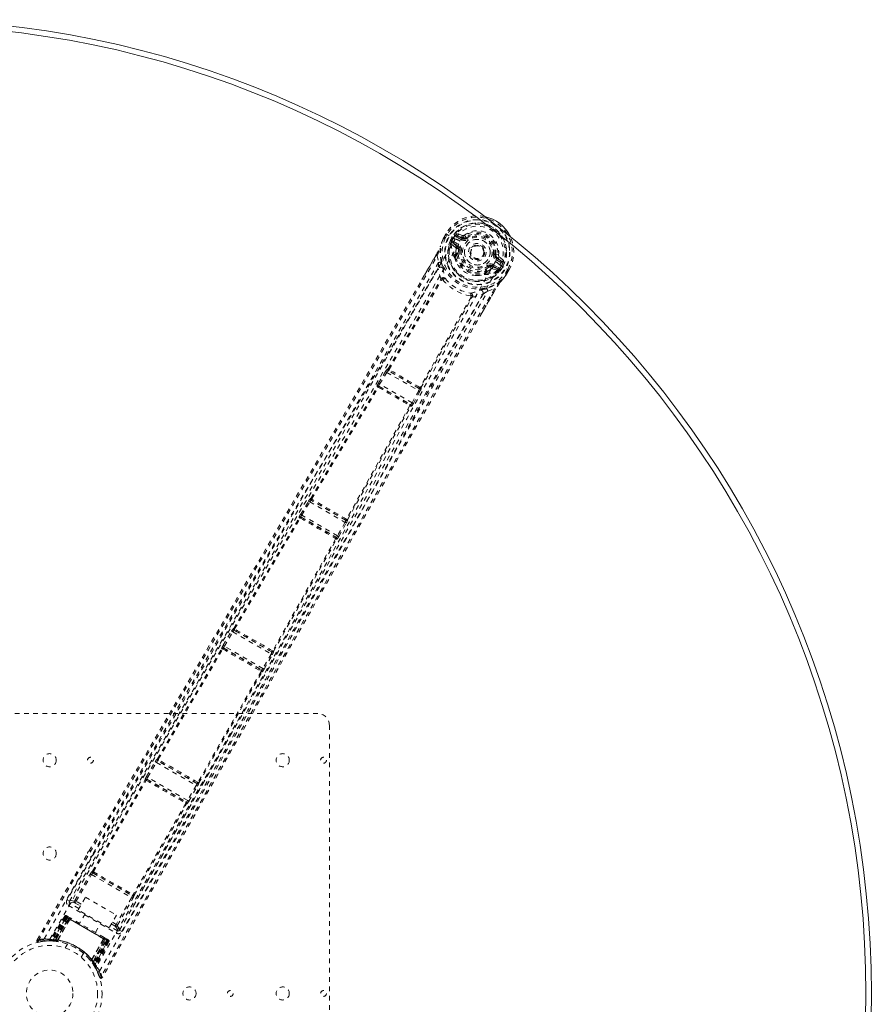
# Model space of a CAD drawing. Header units: inches. Extents: x 25.5 to 109, y 39.4 to 81.2.
# Tile 6 of 6: x 90.7 to 109, y 60.1 to 81.2. Entities that reach past the tile are written whole.
import ezdxf

# ---------------------------------------------------------------- set-up
doc = ezdxf.new("R2010")
doc.units = ezdxf.units.IN
doc.header["$MEASUREMENT"] = 0
doc.linetypes.add('SLD-Dashed', pattern=[0.075, 0.05, -0.025])
doc.linetypes.add('SLD-Solid', pattern=[0])

msp = doc.modelspace()

# ---------------------------------------------------------------- linework, layer by layer
at = {"color": 7, "linetype": 'SLD-Dashed', "lineweight": 0}
for p, q in [((99.819, 76.466), (99.817, 76.462)), ((99.88, 76.575), (99.842, 76.508)), ((99.881, 76.575), (99.842, 76.506)), ((99.842, 76.507), (99.842, 76.508)), ((99.906, 76.56), (99.868, 76.493)), ((99.884, 76.573), (99.88, 76.575)), ((99.93, 76.547), (99.884, 76.573)), ((99.949, 76.535), (99.93, 76.547)), ((100.076, 76.463), (99.949, 76.535)), ((99.975, 76.437), (100.011, 76.499)), ((99.975, 76.436), (99.975, 76.437)), ((100.001, 76.422), (99.975, 76.436)), ((100.001, 76.422), (99.996, 76.402)), ((99.996, 76.402), (100.004, 76.416)), ((100.037, 76.485), (100.001, 76.423)), ((100.004, 76.416), (100.041, 76.482)), ((100.041, 76.482), (100.037, 76.485)), ((100.076, 76.463), (100.076, 76.463)), ((100.212, 76.449), (100.111, 76.507)), ((100.233, 76.54), (100.118, 76.579)), ((100.126, 76.533), (100.238, 76.492)), ((100.227, 76.475), (100.126, 76.533)), ((100.238, 76.492), (100.227, 76.475)), ((100.311, 76.5), (100.326, 76.481)), ((99.757, 76.298), (99.764, 76.315)), ((99.99, 76.38), (99.991, 76.375)), ((99.991, 76.375), (99.994, 76.361)), ((100.084, 76.285), (99.994, 76.361)), ((100.124, 76.296), (100.024, 76.382)), ((100.024, 76.382), (100.136, 76.317)), ((100.039, 76.408), (100.151, 76.343)), ((100.124, 76.296), (100.136, 76.317)), ((100.151, 76.233), (100.143, 76.137)), ((100.151, 76.233), (100.15, 76.255)), ((100.18, 76.229), (100.151, 76.233)), ((99.365, 75.596), (99.669, 76.122)), ((99.694, 76.107), (99.72, 75.959)), ((100.062, 76.07), (100.061, 76.093)), ((100.069, 76.116), (100.088, 76.149)), ((100.11, 76.14), (100.091, 76.107)), ((100.926, 76.134), (100.95, 76.131)), ((100.95, 76.131), (100.949, 76.124)), ((101.009, 76.124), (100.95, 76.131)), ((101.056, 75.962), (100.955, 76.02)), ((100.98, 76.064), (100.97, 76.046)), ((101.071, 75.988), (100.97, 76.046)), ((100.98, 76.064), (101.071, 75.988)), ((101.115, 76.004), (101.024, 76.084)), ((100.72, 75.804), (100.798, 75.859)), ((100.72, 75.744), (100.739, 75.777)), ((100.757, 75.763), (100.842, 75.821)), ((100.798, 75.859), (100.781, 75.882)), ((100.867, 75.867), (100.879, 75.888)), ((100.991, 75.824), (100.867, 75.867)), ((100.877, 75.827), (100.988, 75.787)), ((100.879, 75.888), (100.991, 75.824)), ((100.894, 75.914), (101.006, 75.85)), ((101.002, 75.791), (100.988, 75.787)), ((100.988, 75.787), (100.988, 75.787)), ((100.988, 75.787), (100.988, 75.787)), ((101.002, 75.791), (101.006, 75.793)), ((101.002, 75.791), (101.002, 75.791)), ((101.037, 75.824), (101.022, 75.81)), ((101.022, 75.81), (101.031, 75.823)), ((101.031, 75.823), (101.069, 75.888)), ((101.035, 75.909), (101.035, 75.909)), ((101.035, 75.909), (101.181, 75.824)), ((101.038, 75.824), (101.074, 75.886)), ((101.062, 75.808), (101.038, 75.824)), ((101.063, 75.808), (101.062, 75.808)), ((101.1, 75.871), (101.063, 75.808)), ((101.069, 75.888), (101.074, 75.886)), ((101.069, 75.888), (101.069, 75.888)), ((101.166, 75.744), (101.205, 75.81)), ((101.181, 75.824), (101.227, 75.798)), ((101.189, 75.729), (101.229, 75.797)), ((101.23, 75.796), (101.191, 75.728)), ((101.205, 75.81), (101.229, 75.796)), ((101.23, 75.796), (101.227, 75.798)), ((98.638, 73.679), (99.765, 75.592)), ((98.659, 73.67), (99.787, 75.582)), ((99.77, 75.609), (99.77, 75.609)), ((99.787, 75.583), (99.787, 75.582)), ((100.722, 75.711), (100.702, 75.7)), ((100.738, 75.729), (100.757, 75.763)), ((101.19, 75.73), (101.163, 75.687)), ((101.167, 75.688), (101.165, 75.684)), ((101.191, 75.728), (101.191, 75.728)), ((100.944, 75.386), (100.657, 74.889)), ((100.777, 75.349), (100.918, 75.4)), ((100.417, 75.218), (99.325, 73.286)), ((99.344, 73.272), (100.436, 75.204)), ((100.417, 75.218), (100.418, 75.219)), ((100.448, 75.217), (100.448, 75.217)), ((98.634, 73.68), (98.638, 73.679)), ((98.431, 73.371), (98.585, 73.622)), ((98.456, 73.355), (98.61, 73.606)), ((98.585, 73.622), (98.6, 73.645)), ((98.61, 73.606), (99.295, 73.211)), ((98.644, 73.639), (98.648, 73.638)), ((99.306, 73.257), (98.644, 73.639)), ((98.408, 73.293), (98.4, 73.302)), ((98.448, 73.303), (98.441, 73.312)), ((98.441, 73.312), (99.124, 72.917)), ((99.154, 72.952), (98.456, 73.355)), ((99.303, 73.26), (99.306, 73.257)), ((99.317, 73.284), (99.317, 73.284)), ((99.347, 73.269), (99.344, 73.272)), ((99.295, 73.211), (99.154, 72.952)), ((99.18, 72.938), (99.321, 73.197)), ((99.321, 73.197), (99.333, 73.222)), ((99.103, 72.899), (99.103, 72.899)), ((99.124, 72.917), (99.113, 72.92)), ((99.124, 72.88), (99.135, 72.877)), ((96.762, 70.562), (96.932, 70.842)), ((96.787, 70.547), (96.957, 70.827)), ((96.957, 70.827), (97.714, 70.39)), ((96.978, 70.902), (96.98, 70.902)), ((96.988, 70.861), (96.991, 70.861)), ((97.728, 70.434), (96.988, 70.861)), ((96.774, 70.499), (96.77, 70.505)), ((96.77, 70.505), (97.529, 70.067)), ((97.556, 70.103), (96.787, 70.547)), ((95.328, 68.117), (96.734, 70.489)), ((95.347, 68.108), (96.754, 70.479)), ((96.734, 70.489), (96.73, 70.495)), ((97.714, 70.39), (97.556, 70.103)), ((97.583, 70.089), (97.74, 70.376)), ((97.726, 70.436), (97.728, 70.434)), ((97.769, 70.445), (97.767, 70.447)), ((97.514, 70.04), (96.164, 67.636)), ((96.182, 67.624), (97.533, 70.027)), ((97.529, 70.067), (97.522, 70.068)), ((97.533, 70.027), (97.54, 70.027)), ((95.101, 67.754), (95.281, 68.057)), ((95.126, 67.739), (95.307, 68.041)), ((95.307, 68.041), (96.127, 67.568)), ((95.326, 68.117), (95.328, 68.117)), ((95.337, 68.076), (95.338, 68.076)), ((96.142, 67.611), (95.337, 68.076)), ((95.342, 68.074), (95.342, 68.074)), ((93.69, 65.32), (95.071, 67.682)), ((93.71, 65.31), (95.091, 67.672)), ((95.071, 67.682), (95.068, 67.686)), ((95.112, 67.692), (95.109, 67.697)), ((95.109, 67.697), (95.927, 67.224)), ((95.115, 67.69), (95.115, 67.69)), ((95.955, 67.26), (95.126, 67.739)), ((96.127, 67.568), (95.955, 67.26)), ((95.981, 67.246), (96.153, 67.554)), ((96.137, 67.615), (96.137, 67.615)), ((96.141, 67.613), (96.142, 67.611)), ((96.183, 67.623), (96.182, 67.624)), ((95.915, 67.196), (94.56, 64.819)), ((94.578, 64.807), (95.933, 67.184)), ((95.919, 67.226), (95.918, 67.226)), ((95.927, 67.224), (95.922, 67.225)), ((95.933, 67.184), (95.938, 67.184)), ((85.629, 66.291), (97.129, 66.291)), ((97.379, 66.041), (97.379, 54.541)), ((93.456, 64.94), (93.644, 65.259)), ((93.482, 64.925), (93.67, 65.244)), ((93.67, 65.244), (94.523, 64.752)), ((93.689, 65.32), (93.69, 65.32)), ((93.699, 65.279), (93.701, 65.279)), ((94.538, 64.795), (93.699, 65.279)), ((93.705, 65.277), (93.705, 65.277)), ((92.298, 62.914), (93.427, 64.868)), ((92.317, 62.904), (93.447, 64.858)), ((93.427, 64.868), (93.425, 64.871)), ((93.468, 64.879), (93.466, 64.882)), ((93.466, 64.882), (94.311, 64.394)), ((93.472, 64.876), (93.471, 64.876)), ((94.34, 64.429), (93.482, 64.925)), ((94.579, 64.806), (94.578, 64.807)), ((94.523, 64.752), (94.34, 64.429)), ((94.366, 64.415), (94.549, 64.737)), ((94.534, 64.799), (94.534, 64.799)), ((94.537, 64.796), (94.538, 64.795)), ((94.303, 64.396), (94.303, 64.396)), ((94.311, 64.394), (94.307, 64.394)), ((94.3, 64.365), (93.173, 62.41)), ((93.191, 62.398), (94.318, 64.354)), ((94.318, 64.354), (94.322, 64.353)), ((91.109, 61.438), (92.192, 63.288)), ((91.259, 61.459), (92.283, 63.237)), ((92.297, 62.914), (92.298, 62.914)), ((91.921, 62.283), (92.252, 62.854)), ((91.947, 62.268), (92.278, 62.839)), ((92.278, 62.839), (93.136, 62.344)), ((92.307, 62.874), (92.308, 62.874)), ((92.307, 62.874), (93.151, 62.387)), ((91.752, 62.298), (91.803, 62.268)), ((91.803, 62.268), (91.8, 62.257)), ((91.806, 62.271), (91.805, 62.269)), ((92.058, 62.204), (91.947, 62.268)), ((91.989, 62.083), (92.146, 62.355)), ((92.146, 62.355), (92.812, 61.971)), ((93.136, 62.344), (92.807, 61.771)), ((92.833, 61.757), (93.161, 62.329)), ((93.151, 62.387), (93.151, 62.387)), ((93.192, 62.398), (93.191, 62.398)), ((91.784, 62.175), (92.807, 61.584)), ((91.804, 62.266), (91.8, 62.257)), ((92.007, 62.115), (91.814, 62.227)), ((91.923, 62.23), (92.036, 62.165)), ((92.655, 61.699), (91.989, 62.083)), ((91.703, 61.947), (91.382, 61.432)), ((91.715, 61.94), (91.398, 61.432)), ((91.733, 61.933), (91.418, 61.429)), ((91.731, 61.931), (91.419, 61.432)), ((91.458, 61.444), (91.737, 61.927)), ((91.749, 61.92), (91.473, 61.443)), ((91.765, 61.911), (91.493, 61.442)), ((91.496, 61.429), (91.789, 61.897)), ((91.79, 61.896), (91.498, 61.429)), ((91.547, 61.432), (91.813, 61.883)), ((91.816, 61.881), (91.551, 61.432)), ((91.715, 61.94), (91.703, 61.947)), ((91.703, 61.947), (91.737, 61.927)), ((91.789, 61.897), (91.731, 61.931)), ((91.75, 61.95), (91.737, 61.927)), ((91.737, 61.927), (92.616, 61.419)), ((92.605, 61.426), (91.749, 61.92)), ((91.765, 61.911), (92.589, 61.435)), ((91.818, 61.914), (91.771, 61.941)), ((91.789, 61.897), (91.79, 61.896)), ((91.816, 61.881), (91.813, 61.883)), ((92.138, 61.997), (92.022, 61.796)), ((92.812, 61.971), (92.655, 61.699)), ((92.36, 61.601), (92.476, 61.802)), ((92.837, 61.636), (92.673, 61.731)), ((92.702, 61.78), (92.786, 61.732)), ((92.724, 61.819), (92.807, 61.771)), ((92.871, 61.639), (92.878, 61.647)), ((92.871, 61.639), (92.877, 61.647)), ((92.878, 61.647), (92.93, 61.617)), ((92.879, 61.649), (92.88, 61.651)), ((91.109, 61.438), (91.135, 61.422)), ((91.382, 61.432), (91.398, 61.432)), ((91.419, 61.432), (91.496, 61.429)), ((91.456, 61.416), (91.458, 61.444)), ((91.49, 61.413), (91.493, 61.442)), ((91.498, 61.429), (91.496, 61.429)), ((91.547, 61.432), (91.551, 61.432)), ((92.28, 61.011), (92.537, 61.465)), ((92.54, 61.463), (92.283, 61.007)), ((92.305, 60.963), (92.564, 61.45)), ((92.565, 61.449), (92.305, 60.962)), ((92.318, 60.965), (92.589, 61.435)), ((92.605, 61.426), (92.33, 60.949)), ((92.54, 61.463), (92.537, 61.465)), ((92.552, 61.49), (92.546, 61.493)), ((92.611, 61.456), (92.564, 61.483)), ((92.564, 61.45), (92.565, 61.449)), ((92.623, 61.416), (92.565, 61.449)), ((92.605, 61.426), (92.639, 61.406)), ((91.272, 61.413), (91.141, 61.393)), ((91.254, 61.411), (91.278, 61.415)), ((91.401, 61.417), (91.28, 61.414)), ((91.357, 61.418), (91.372, 61.418)), ((91.394, 61.418), (91.468, 61.415)), ((91.468, 61.415), (91.47, 61.415)), ((91.472, 61.414), (91.47, 61.415)), ((91.521, 61.408), (91.487, 61.411)), ((91.759, 61.35), (91.711, 61.266)), ((92.616, 61.419), (92.338, 60.936)), ((92.345, 60.894), (92.624, 61.419)), ((92.623, 61.416), (92.347, 60.897)), ((92.639, 61.406), (92.358, 60.878)), ((92.65, 61.4), (92.366, 60.864)), ((92.65, 61.4), (92.639, 61.406)), ((92.057, 61.066), (92.105, 61.15)), ((92.28, 61.011), (92.283, 61.007)), ((92.264, 60.989), (92.267, 60.985)), ((92.318, 60.965), (92.294, 60.949)), ((92.305, 60.962), (92.305, 60.963)), ((92.305, 60.962), (92.347, 60.897)), ((92.305, 60.934), (92.306, 60.932)), ((92.306, 60.932), (92.307, 60.931)), ((92.307, 60.931), (92.347, 60.868)), ((92.313, 60.922), (92.314, 60.92)), ((92.355, 60.856), (92.363, 60.843)), ((92.358, 60.878), (92.366, 60.864)), ((92.358, 60.849), (92.366, 60.836))]:
    msp.add_line(p, q, dxfattribs=at)
at = {"color": 7, "linetype": 'SLD-Dashed', "lineweight": 0, "flags": 128}
for points in [[(91.381, 61.453), (92.597, 63.565), (93.82, 65.673), (95.05, 67.774), (96.291, 69.866), (97.271, 71.505), (98.252, 73.141), (99.227, 74.777), (100.186, 76.419)], [(92.315, 63.294), (92.478, 63.576), (93.702, 65.689), (94.935, 67.795), (96.176, 69.894), (97.157, 71.537), (98.138, 73.178), (99.115, 74.818), (100.076, 76.463)], [(99.817, 76.462), (99.783, 76.376), (99.76, 76.304)], [(99.819, 76.466), (99.786, 76.383), (99.764, 76.315)], [(99.868, 76.493), (99.864, 76.49), (99.851, 76.484), (99.847, 76.481), (99.844, 76.477), (99.841, 76.474), (99.84, 76.472), (99.838, 76.472), (99.834, 76.473), (99.83, 76.473), (99.829, 76.473), (99.827, 76.472), (99.825, 76.469), (99.82, 76.462), (99.819, 76.461), (99.818, 76.461), (99.817, 76.461), (99.817, 76.462)], [(99.868, 76.493), (99.862, 76.496), (99.856, 76.499), (99.852, 76.501), (99.848, 76.504), (99.845, 76.506), (99.842, 76.507), (99.842, 76.508), (99.842, 76.508)], [(99.88, 76.575), (99.88, 76.575), (99.881, 76.575), (99.881, 76.575)], [(99.881, 76.575), (99.883, 76.574), (99.886, 76.572), (99.89, 76.569), (99.895, 76.567), (99.9, 76.563), (99.906, 76.56)], [(100.001, 76.422), (100.001, 76.422), (100.001, 76.422)], [(100.004, 76.416), (100.022, 76.414), (100.039, 76.408)], [(100.111, 76.507), (100.094, 76.523), (100.083, 76.544)], [(100.126, 76.533), (100.126, 76.532), (100.125, 76.531), (100.124, 76.528), (100.122, 76.525), (100.12, 76.521), (100.117, 76.517), (100.114, 76.512), (100.111, 76.507)], [(100.943, 75.982), (100.977, 76.054), (100.994, 76.133), (100.994, 76.215), (100.976, 76.295), (100.943, 76.372), (100.895, 76.441), (100.836, 76.502), (100.766, 76.55), (100.689, 76.586), (100.607, 76.608), (100.523, 76.614), (100.44, 76.605), (100.362, 76.58), (100.291, 76.539), (100.231, 76.485), (100.186, 76.419)], [(100.212, 76.449), (100.215, 76.454), (100.218, 76.459), (100.22, 76.463), (100.223, 76.467), (100.225, 76.47), (100.226, 76.473), (100.227, 76.474), (100.227, 76.475)], [(100.344, 76.457), (100.34, 76.462), (100.337, 76.466), (100.334, 76.47), (100.331, 76.474), (100.329, 76.477), (100.327, 76.479), (100.326, 76.48), (100.326, 76.481)], [(99.777, 75.973), (99.752, 76.13), (99.76, 76.304)], [(99.764, 76.315), (99.761, 76.31), (99.76, 76.304)], [(100.039, 76.408), (100.037, 76.403), (100.034, 76.398), (100.031, 76.393), (100.029, 76.39), (100.027, 76.386), (100.026, 76.384), (100.025, 76.382), (100.024, 76.382)], [(100.096, 76.252), (100.093, 76.273), (100.084, 76.285)], [(100.088, 76.149), (100.089, 76.197), (100.096, 76.252)], [(100.151, 76.343), (100.148, 76.338), (100.146, 76.333), (100.143, 76.329), (100.141, 76.325), (100.139, 76.322), (100.138, 76.319), (100.137, 76.318), (100.136, 76.317)], [(100.21, 76.225), (100.204, 76.226), (100.199, 76.226), (100.194, 76.227), (100.189, 76.228), (100.185, 76.228), (100.183, 76.229), (100.181, 76.229), (100.18, 76.229)], [(91.135, 61.422), (91.607, 62.23), (92.098, 63.068), (92.608, 63.939), (92.996, 64.602), (93.048, 64.69), (93.1, 64.779), (93.152, 64.867), (93.204, 64.956), (93.256, 65.046), (93.319, 65.153), (93.504, 65.47), (93.674, 65.759), (93.827, 66.02), (93.964, 66.255), (94.221, 66.693), (94.445, 67.076), (94.778, 67.644), (95.08, 68.161), (95.354, 68.628), (95.661, 69.153), (95.974, 69.689), (96.578, 70.723), (97.221, 71.826), (97.84, 72.891), (98.462, 73.964), (99.086, 75.047), (99.694, 76.107)], [(99.67, 76.121), (99.532, 75.88), (99.413, 75.672), (99.368, 75.594)], [(99.669, 76.122), (99.669, 76.122), (99.67, 76.122), (99.672, 76.12), (99.675, 76.118), (99.678, 76.116), (99.683, 76.113), (99.688, 76.11), (99.694, 76.107)], [(100.061, 76.093), (100.061, 76.094), (100.069, 76.116)], [(100.062, 76.07), (100.096, 75.974), (100.127, 75.922)], [(100.896, 76.138), (100.902, 76.137), (100.908, 76.137), (100.913, 76.136), (100.917, 76.135), (100.921, 76.135), (100.924, 76.135), (100.925, 76.134), (100.926, 76.134)], [(100.955, 76.02), (100.958, 76.025), (100.961, 76.03), (100.963, 76.034), (100.965, 76.038), (100.967, 76.041), (100.969, 76.044), (100.97, 76.045), (100.97, 76.046)], [(101.056, 75.962), (101.059, 75.967), (101.061, 75.972), (101.064, 75.976), (101.066, 75.98), (101.068, 75.983), (101.07, 75.986), (101.07, 75.987), (101.071, 75.988)], [(99.72, 75.959), (99.342, 75.302), (98.946, 74.614), (98.53, 73.895), (98.095, 73.146), (97.667, 72.41), (97.306, 71.79), (96.961, 71.198), (96.59, 70.563), (96.193, 69.884), (96.071, 69.676), (95.947, 69.464), (95.821, 69.248), (95.711, 69.06), (95.622, 68.907), (95.528, 68.747), (95.43, 68.58), (95.328, 68.405), (95.121, 68.052), (94.898, 67.672), (94.66, 67.264), (94.613, 67.185), (94.601, 67.164), (94.593, 67.15), (94.581, 67.13), (94.566, 67.105), (94.548, 67.074), (94.527, 67.038), (94.453, 66.912), (94.356, 66.745), (94.254, 66.572), (94.136, 66.369), (94, 66.138), (93.942, 66.039), (93.882, 65.936), (93.819, 65.828), (93.753, 65.716), (93.711, 65.644), (93.671, 65.575), (93.249, 64.855), (92.842, 64.161), (92.457, 63.503), (92.093, 62.882), (91.752, 62.298)], [(99.716, 75.833), (97.751, 72.435), (95.771, 69.044), (93.787, 65.656), (91.803, 62.268)], [(100.943, 75.982), (99.983, 74.301), (99.037, 72.608), (98.094, 70.91), (97.147, 69.211), (96.194, 67.515), (94.934, 65.297), (93.663, 63.084), (92.384, 60.874)], [(92.451, 60.771), (93.674, 62.886), (94.891, 65.002), (96.1, 67.123), (97.296, 69.247), (98.229, 70.918), (99.159, 72.588), (100.091, 74.254), (101.035, 75.909)], [(99.77, 75.609), (99.736, 75.719), (99.716, 75.833)], [(99.816, 75.849), (99.819, 75.837), (99.821, 75.829)], [(100.762, 75.906), (100.766, 75.901), (100.769, 75.897), (100.772, 75.893), (100.775, 75.889), (100.777, 75.886), (100.779, 75.884), (100.78, 75.883), (100.781, 75.882)], [(100.842, 75.821), (100.862, 75.829), (100.877, 75.827)], [(100.894, 75.914), (100.891, 75.909), (100.888, 75.905), (100.886, 75.9), (100.883, 75.896), (100.882, 75.893), (100.88, 75.891), (100.879, 75.889), (100.879, 75.888)], [(100.991, 75.824), (100.991, 75.824), (100.992, 75.826), (100.993, 75.828), (100.995, 75.832), (100.998, 75.836), (101, 75.84), (101.003, 75.845), (101.006, 75.85)], [(101.006, 75.85), (101.02, 75.838), (101.031, 75.823)], [(101.038, 75.824), (101.037, 75.824), (101.037, 75.824)], [(101.102, 75.956), (101.078, 75.954), (101.056, 75.962)], [(101.229, 75.796), (101.23, 75.796), (101.231, 75.795), (101.23, 75.796)], [(92.226, 63.346), (93.256, 65.105), (95.403, 68.772), (97.545, 72.443), (99.365, 75.596)], [(99.814, 75.59), (99.815, 75.601), (99.813, 75.61), (99.809, 75.618), (99.802, 75.623), (99.794, 75.624), (99.786, 75.622), (99.777, 75.617), (99.77, 75.609)], [(100.542, 75.683), (100.602, 75.682), (100.702, 75.7)], [(100.738, 75.729), (100.723, 75.711), (100.722, 75.711)], [(101.056, 75.556), (101.107, 75.612), (101.164, 75.685)], [(101.167, 75.688), (101.112, 75.618), (101.063, 75.564)], [(101.164, 75.685), (101.163, 75.684), (101.162, 75.684), (101.162, 75.685), (101.163, 75.686), (101.166, 75.694), (101.167, 75.698), (101.167, 75.7), (101.167, 75.701), (101.164, 75.704), (101.163, 75.705), (101.162, 75.707), (101.162, 75.709), (101.164, 75.716), (101.166, 75.72), (101.166, 75.725), (101.165, 75.734), (101.164, 75.739), (101.165, 75.743)], [(101.166, 75.744), (101.171, 75.74), (101.176, 75.737), (101.181, 75.734), (101.185, 75.732), (101.188, 75.73), (101.19, 75.729), (101.191, 75.728), (101.191, 75.728)], [(100.918, 75.4), (100.247, 74.245), (99.57, 73.073), (98.883, 71.878), (98.224, 70.728), (97.546, 69.541), (96.869, 68.355), (96.226, 67.225), (95.655, 66.222), (95.256, 65.522), (94.601, 64.37), (94.036, 63.378), (93.497, 62.43), (92.978, 61.52), (92.48, 60.645)], [(100.634, 75.377), (100.622, 75.374), (100.614, 75.371)], [(100.654, 74.891), (100.776, 75.101), (100.942, 75.387)], [(101.056, 75.556), (100.909, 75.461), (100.761, 75.405)], [(100.944, 75.386), (100.944, 75.386), (100.943, 75.386), (100.941, 75.388), (100.938, 75.389), (100.934, 75.391), (100.929, 75.394), (100.924, 75.397), (100.918, 75.4)], [(101.036, 75.529), (101.005, 75.485), (100.944, 75.386)], [(101.063, 75.564), (101.05, 75.548), (101.036, 75.529)], [(101.056, 75.556), (101.06, 75.56), (101.063, 75.564)], [(92.878, 61.647), (94.821, 65.06), (96.763, 68.472), (98.709, 71.881), (100.669, 75.282)], [(92.93, 61.617), (93.233, 62.149), (93.553, 62.711), (93.89, 63.304), (94.245, 63.927), (94.612, 64.572), (94.661, 64.659), (94.711, 64.746), (94.761, 64.833), (94.811, 64.922), (94.862, 65.01), (94.925, 65.122), (95.116, 65.457), (95.285, 65.755), (95.434, 66.016), (95.561, 66.24), (95.632, 66.364), (95.694, 66.473), (95.747, 66.566), (95.792, 66.645), (95.828, 66.709), (95.856, 66.758), (95.921, 66.872), (96.007, 67.024), (96.266, 67.478), (96.504, 67.896), (96.618, 68.096), (96.726, 68.287), (96.83, 68.468), (96.958, 68.694), (97.088, 68.922), (97.215, 69.144), (97.338, 69.361), (97.893, 70.332), (98.483, 71.366), (99.05, 72.355), (99.625, 73.356), (100.206, 74.364), (100.777, 75.349)], [(100.448, 75.217), (100.452, 75.227), (100.452, 75.237), (100.45, 75.246), (100.445, 75.252), (100.437, 75.255), (100.428, 75.255), (100.419, 75.252), (100.41, 75.246)], [(100.448, 75.217), (100.561, 75.243), (100.669, 75.282)], [(100.657, 74.889), (98.819, 71.707), (96.711, 68.017), (94.609, 64.324), (92.507, 60.63)], [(98.659, 73.67), (98.652, 73.67), (98.646, 73.668), (98.641, 73.664), (98.638, 73.659), (98.637, 73.653), (98.639, 73.648), (98.643, 73.642), (98.648, 73.638)], [(98.659, 73.67), (98.66, 73.665), (98.661, 73.663), (98.661, 73.663), (98.662, 73.662)], [(98.585, 73.622), (98.587, 73.62), (98.593, 73.617), (98.601, 73.612), (98.61, 73.606)], [(96.98, 70.902), (97.695, 72.098), (98.408, 73.293)], [(97.001, 70.892), (97.715, 72.088), (98.429, 73.283)], [(98.448, 73.303), (98.443, 73.306), (98.437, 73.307), (98.432, 73.306), (98.428, 73.303), (98.426, 73.299), (98.425, 73.294), (98.426, 73.289), (98.429, 73.283)], [(98.436, 73.284), (98.435, 73.285), (98.434, 73.285), (98.432, 73.285), (98.429, 73.283)], [(98.431, 73.371), (98.432, 73.37), (98.433, 73.369), (98.436, 73.367), (98.439, 73.366), (98.443, 73.363), (98.447, 73.361), (98.451, 73.358), (98.456, 73.355)], [(99.303, 73.26), (99.309, 73.257), (99.316, 73.257), (99.322, 73.258), (99.326, 73.262), (99.329, 73.267), (99.33, 73.273), (99.328, 73.279), (99.325, 73.286)], [(99.317, 73.284), (99.318, 73.284), (99.319, 73.283), (99.321, 73.284), (99.325, 73.286)], [(99.295, 73.211), (99.303, 73.206), (99.312, 73.202), (99.318, 73.199), (99.321, 73.197)], [(99.105, 72.893), (98.427, 71.677), (97.749, 70.46)], [(97.767, 70.447), (98.446, 71.664), (99.124, 72.88)], [(99.105, 72.893), (99.111, 72.893), (99.117, 72.895), (99.12, 72.898), (99.123, 72.902), (99.123, 72.906), (99.121, 72.911), (99.118, 72.916), (99.113, 72.92)], [(99.154, 72.952), (99.159, 72.95), (99.163, 72.947), (99.168, 72.945), (99.171, 72.943), (99.175, 72.941), (99.177, 72.94), (99.179, 72.939), (99.18, 72.938)], [(96.932, 70.842), (96.934, 70.841), (96.94, 70.837), (96.948, 70.832), (96.957, 70.827)], [(96.942, 70.858), (96.94, 70.854), (96.934, 70.841)], [(97.001, 70.892), (96.993, 70.892), (96.987, 70.89), (96.983, 70.887), (96.98, 70.882), (96.979, 70.876), (96.981, 70.87), (96.985, 70.865), (96.991, 70.861)], [(96.774, 70.499), (96.768, 70.502), (96.762, 70.502), (96.757, 70.501), (96.753, 70.499), (96.75, 70.495), (96.75, 70.49), (96.751, 70.484), (96.754, 70.479)], [(96.762, 70.562), (96.763, 70.562), (96.764, 70.561), (96.767, 70.559), (96.77, 70.557), (96.774, 70.555), (96.778, 70.553), (96.783, 70.55), (96.787, 70.547)], [(96.761, 70.48), (96.76, 70.48), (96.759, 70.481), (96.757, 70.48), (96.754, 70.479)], [(97.714, 70.39), (97.723, 70.385), (97.731, 70.38), (97.737, 70.377), (97.74, 70.376)], [(97.726, 70.436), (97.733, 70.433), (97.739, 70.432), (97.745, 70.434), (97.75, 70.437), (97.753, 70.442), (97.754, 70.448), (97.752, 70.454), (97.749, 70.46)], [(97.738, 70.377), (97.746, 70.389), (97.749, 70.393)], [(97.741, 70.459), (97.742, 70.458), (97.743, 70.458), (97.745, 70.458), (97.749, 70.46)], [(97.556, 70.103), (97.561, 70.1), (97.566, 70.098), (97.57, 70.095), (97.574, 70.093), (97.577, 70.091), (97.58, 70.09), (97.582, 70.089), (97.583, 70.089)], [(97.514, 70.04), (97.52, 70.04), (97.526, 70.042), (97.53, 70.045), (97.532, 70.049), (97.532, 70.054), (97.53, 70.059), (97.527, 70.064), (97.522, 70.068)], [(95.281, 68.057), (95.284, 68.055), (95.29, 68.052), (95.298, 68.047), (95.307, 68.041)], [(95.292, 68.073), (95.289, 68.068), (95.283, 68.055)], [(95.347, 68.108), (95.34, 68.107), (95.335, 68.105), (95.33, 68.102), (95.327, 68.097), (95.327, 68.091), (95.329, 68.086), (95.333, 68.08), (95.338, 68.076)], [(95.347, 68.108), (95.348, 68.103), (95.349, 68.102), (95.349, 68.101), (95.35, 68.1)], [(95.112, 67.692), (95.106, 67.695), (95.1, 67.696), (95.094, 67.695), (95.09, 67.692), (95.087, 67.688), (95.087, 67.683), (95.088, 67.677), (95.091, 67.672)], [(95.098, 67.673), (95.097, 67.673), (95.096, 67.674), (95.094, 67.673), (95.091, 67.672)], [(95.101, 67.754), (95.101, 67.753), (95.103, 67.752), (95.106, 67.751), (95.109, 67.749), (95.113, 67.747), (95.117, 67.744), (95.121, 67.741), (95.126, 67.739)], [(96.127, 67.568), (96.136, 67.563), (96.144, 67.558), (96.15, 67.555), (96.153, 67.554)], [(96.141, 67.613), (96.147, 67.61), (96.154, 67.609), (96.16, 67.61), (96.165, 67.614), (96.167, 67.618), (96.168, 67.624), (96.167, 67.63), (96.164, 67.636)], [(96.151, 67.555), (96.159, 67.566), (96.162, 67.571)], [(96.156, 67.635), (96.157, 67.634), (96.158, 67.634), (96.16, 67.634), (96.164, 67.636)], [(95.915, 67.196), (95.914, 67.2), (95.914, 67.201), (95.913, 67.202), (95.912, 67.203)], [(95.915, 67.196), (95.921, 67.196), (95.926, 67.198), (95.93, 67.201), (95.933, 67.206), (95.933, 67.211), (95.931, 67.216), (95.927, 67.221), (95.922, 67.225)], [(95.955, 67.26), (95.96, 67.258), (95.964, 67.255), (95.968, 67.253), (95.972, 67.25), (95.976, 67.249), (95.978, 67.247), (95.98, 67.246), (95.981, 67.246)], [(93.161, 62.143), (93.38, 62.528), (93.662, 63.024), (93.925, 63.486), (94.169, 63.914), (94.389, 64.301), (94.591, 64.656), (94.774, 64.977), (94.938, 65.266), (95.163, 65.662), (95.31, 65.92)], [(93.644, 65.259), (93.647, 65.258), (93.653, 65.254), (93.661, 65.249), (93.67, 65.244)], [(93.653, 65.273), (93.651, 65.269), (93.646, 65.258)], [(93.71, 65.31), (93.703, 65.31), (93.697, 65.308), (93.693, 65.304), (93.69, 65.299), (93.69, 65.294), (93.692, 65.288), (93.696, 65.283), (93.701, 65.279)], [(93.71, 65.31), (93.71, 65.306), (93.711, 65.304), (93.711, 65.303), (93.712, 65.303)], [(93.468, 64.879), (93.462, 64.881), (93.456, 64.882), (93.451, 64.881), (93.446, 64.878), (93.444, 64.874), (93.443, 64.869), (93.444, 64.863), (93.447, 64.858)], [(93.454, 64.859), (93.453, 64.859), (93.452, 64.859), (93.45, 64.859), (93.447, 64.858)], [(93.456, 64.94), (93.457, 64.939), (93.459, 64.938), (93.462, 64.937), (93.465, 64.935), (93.469, 64.932), (93.473, 64.93), (93.478, 64.927), (93.482, 64.925)], [(94.537, 64.796), (94.544, 64.794), (94.55, 64.793), (94.556, 64.794), (94.56, 64.797), (94.563, 64.802), (94.564, 64.807), (94.563, 64.813), (94.56, 64.819)], [(94.552, 64.818), (94.553, 64.817), (94.554, 64.817), (94.556, 64.817), (94.56, 64.819)], [(94.523, 64.752), (94.532, 64.747), (94.54, 64.742), (94.546, 64.739), (94.549, 64.737)], [(94.547, 64.738), (94.554, 64.747), (94.556, 64.751)], [(94.3, 64.365), (94.306, 64.366), (94.311, 64.367), (94.315, 64.371), (94.317, 64.375), (94.318, 64.38), (94.316, 64.386), (94.312, 64.39), (94.307, 64.394)], [(94.34, 64.429), (94.344, 64.427), (94.349, 64.424), (94.353, 64.422), (94.357, 64.42), (94.36, 64.418), (94.363, 64.416), (94.365, 64.415), (94.366, 64.415)], [(94.3, 64.365), (94.299, 64.369), (94.298, 64.371), (94.298, 64.371), (94.297, 64.372)], [(92.317, 62.904), (92.31, 62.904), (92.304, 62.902), (92.3, 62.898), (92.298, 62.894), (92.297, 62.888), (92.299, 62.883), (92.303, 62.878), (92.308, 62.874)], [(92.317, 62.904), (92.317, 62.9), (92.318, 62.898), (92.318, 62.898), (92.319, 62.897)], [(92.252, 62.854), (92.253, 62.853), (92.255, 62.852), (92.257, 62.851), (92.261, 62.849), (92.264, 62.847), (92.269, 62.844), (92.273, 62.842), (92.278, 62.839)], [(92.312, 62.872), (92.414, 62.813), (92.517, 62.754), (92.62, 62.694), (92.724, 62.634), (92.819, 62.579), (92.914, 62.524), (93.006, 62.471), (93.077, 62.43), (93.147, 62.39)], [(92.319, 62.897), (92.529, 62.776), (92.742, 62.653), (92.956, 62.53), (93.165, 62.409)], [(91.803, 62.268), (91.838, 62.281), (91.912, 62.271)], [(91.921, 62.283), (91.924, 62.281), (91.93, 62.278), (91.937, 62.274), (91.947, 62.268)], [(93.136, 62.344), (93.145, 62.339), (93.153, 62.334), (93.159, 62.33), (93.161, 62.329)], [(93.151, 62.387), (93.157, 62.385), (93.163, 62.384), (93.169, 62.385), (93.173, 62.388), (93.176, 62.393), (93.177, 62.398), (93.176, 62.404), (93.173, 62.41)], [(91.814, 62.227), (91.813, 62.225), (91.812, 62.222), (91.809, 62.217), (91.805, 62.211), (91.801, 62.203), (91.795, 62.194), (91.79, 62.184), (91.784, 62.175)], [(91.814, 62.227), (91.849, 62.24), (91.923, 62.23)], [(91.749, 61.92), (91.736, 61.927), (91.725, 61.934), (91.718, 61.938), (91.715, 61.94)], [(91.731, 61.931), (91.731, 61.93), (91.732, 61.929), (91.735, 61.928), (91.74, 61.925), (91.745, 61.922), (91.751, 61.919), (91.758, 61.915), (91.765, 61.911)], [(91.763, 61.945), (91.76, 61.947), (91.758, 61.948), (91.756, 61.949), (91.755, 61.95)], [(91.813, 61.883), (91.805, 61.888), (91.797, 61.892), (91.792, 61.895), (91.79, 61.896)], [(91.813, 61.883), (91.816, 61.888), (91.82, 61.892), (91.823, 61.896), (91.826, 61.899), (91.829, 61.902), (91.832, 61.903), (91.834, 61.904), (91.836, 61.903)], [(92.537, 61.465), (92.358, 61.568), (92.177, 61.673), (91.995, 61.778), (91.816, 61.881)], [(91.836, 61.903), (91.834, 61.904), (91.832, 61.906), (91.831, 61.906), (91.83, 61.907)], [(92.546, 61.494), (92.37, 61.595), (92.191, 61.698), (92.013, 61.801), (91.837, 61.903)], [(92.786, 61.732), (92.832, 61.672), (92.837, 61.636)], [(92.833, 61.757), (92.83, 61.758), (92.824, 61.762), (92.816, 61.766), (92.807, 61.771)], [(92.807, 61.584), (92.818, 61.603), (92.828, 61.62), (92.835, 61.631), (92.837, 61.636)], [(92.878, 61.647), (92.872, 61.684), (92.827, 61.743)], [(91.535, 61.407), (91.536, 61.408), (91.538, 61.409), (91.54, 61.411), (91.541, 61.414), (91.543, 61.418), (91.544, 61.422), (91.546, 61.427), (91.547, 61.432)], [(92.546, 61.493), (92.548, 61.49), (92.548, 61.483), (92.545, 61.473), (92.54, 61.463)], [(92.564, 61.45), (92.561, 61.451), (92.556, 61.454), (92.549, 61.458), (92.54, 61.463)], [(92.589, 61.435), (92.596, 61.431), (92.602, 61.427), (92.608, 61.424), (92.614, 61.421), (92.618, 61.418), (92.621, 61.417), (92.622, 61.416), (92.623, 61.416)], [(92.603, 61.46), (92.605, 61.459), (92.606, 61.459), (92.609, 61.457)], [(92.627, 61.446), (92.626, 61.447), (92.625, 61.448), (92.622, 61.449), (92.619, 61.451)], [(91.437, 61.417), (91.447, 61.417), (91.456, 61.418)], [(92.616, 61.419), (92.629, 61.412), (92.641, 61.405), (92.645, 61.403), (92.648, 61.401), (92.65, 61.4)], [(92.267, 60.985), (92.267, 60.986), (92.267, 60.988), (92.268, 60.99), (92.27, 60.993), (92.272, 60.996), (92.275, 61), (92.279, 61.003), (92.283, 61.007)], [(92.366, 60.836), (92.365, 60.837), (92.365, 60.838)], [(92.455, 60.637), (92.459, 60.631), (92.465, 60.625), (92.471, 60.62), (92.479, 60.617), (92.487, 60.617), (92.494, 60.619), (92.5, 60.623), (92.505, 60.628)], [(92.507, 60.63), (92.506, 60.631), (92.505, 60.632), (92.499, 60.635), (92.491, 60.64), (92.486, 60.643), (92.48, 60.645)]]:
    msp.add_lwpolyline(points, dxfattribs=at)
at = {"color": 7, "linetype": 'SLD-Dashed', "lineweight": 0}
for centre, radius in [((100.553, 76.182), 0.7), ((100.553, 76.182), 0.69), ((100.553, 76.182), 0.623), ((100.553, 76.182), 0.32), ((100.553, 76.182), 0.275), ((100.553, 76.182), 0.188), ((100.553, 76.182), 0.157), ((100.553, 76.182), 0.142), ((100.553, 76.182), 0.14), ((100.553, 76.182), 0.138), ((91.379, 65.291), 0.141), ((92.254, 65.291), 0.0625), ((96.379, 65.291), 0.141), ((97.254, 65.291), 0.0625), ((91.379, 63.291), 0.141), ((92.254, 63.291), 0.0625), ((91.379, 60.291), 1.125), ((91.379, 60.291), 1.03), ((91.379, 60.291), 0.5), ((94.379, 60.291), 0.141), ((96.379, 60.291), 0.141), ((95.254, 60.291), 0.0625), ((97.254, 60.291), 0.0625)]:
    msp.add_circle(centre, radius, dxfattribs=at)
at = {"color": 7, "linetype": 'SLD-Solid', "lineweight": 15}
for centre, radius, start, end in [((88.129, 60.291), 20.875, 270, 90), ((88.129, 60.291), 20.757, 270, 90), ((88.129, 60.291), 20.757, 270, 90), ((100.553, 76.182), 0.78, 25.9467, 78.0116), ((100.553, 76.182), 0.78, 26.003, 77.9552)]:
    msp.add_arc(centre, radius, start, end, dxfattribs=at)
at = {"color": 7, "linetype": 'SLD-Dashed', "lineweight": 0}
for centre, radius, start, end in [((100.553, 76.182), 0.78, 78.0116, 149.6863), ((100.553, 76.182), 0.78, 77.9552, 149.6784), ((100.553, 76.182), 0.75, 330.321, 149.6791), ((100.553, 76.182), 0.629, 330.4096, 149.586), ((100.553, 76.182), 0.599, 330.4095, 149.5861), ((100.555, 76.185), 0.554, 330.0504, 149.9569), ((100.553, 76.182), 0.459, 352.774, 127.226), ((100.553, 76.182), 0.788, 159.1184, 320.8816), ((100.553, 76.182), 0.753, 155.5815, 324.4205), ((100.212, 76.28), 0.434, 148.3287, 155.6199), ((100.555, 76.09), 0.826, 149.66, 152.9118), ((100.553, 76.182), 0.632, 156.2981, 323.7019), ((100.553, 76.182), 0.602, 156.4998, 323.5002), ((100.553, 76.182), 0.593, 142.3909, 149.5868), ((99.989, 76.084), 0.389, 59.6799, 77.166), ((100.246, 76.418), 0.206, 128.3434, 142.3386), ((100.14, 76.559), 0.0299, 137.8913, 241.9516), ((100.272, 76.552), 0.119, 239.9997, 307.227), ((100.253, 76.518), 0.0301, 132.3742, 238.551), ((100.272, 76.552), 0.089, 240, 307.226), ((100.247, 76.584), 0.0456, 251.4037, 307.4218), ((100.268, 76.557), 0.0714, 244.7334, 307.1534), ((96.247, 73.449), 5.082, 36.893, 37.562), ((100.553, 76.182), 0.275, 359.9998, 180.0002), ((100.553, 76.182), 0.4, 352.774, 127.226), ((100.553, 76.182), 0.376, 352.774, 127.226), ((100.553, 76.182), 0.346, 352.7742, 127.226), ((100.553, 76.182), 0.78, 330, 25.9467), ((100.553, 76.182), 0.78, 330.3208, 26.003), ((98.534, 76.804), 1.324, 329.0031, 337.5077), ((97.156, 77.473), 2.855, 331.7272, 335.6804), ((96.128, 77.399), 3.793, 340.0824, 343.2253), ((100.48, 76.328), 0.491, 174.6707, 211.7218), ((100.064, 76.371), 0.0747, 155.4439, 173.3671), ((100.009, 76.356), 0.0305, 59.0098, 127.7939), ((100.428, 76.36), 0.435, 179.8472, 214.1933), ((100.109, 76.27), 0.0299, 61.0973, 149.1176), ((100.12, 76.232), 0.031, 1.7548, 140.0589), ((100.096, 76.249), 0.0542, 6.2095, 59.3961), ((100.092, 76.24), 0.089, 352.774, 60), ((100.092, 76.24), 0.119, 352.7729, 60.0002), ((100.553, 76.182), 0.376, 172.774, 307.226), ((100.553, 76.182), 0.346, 172.774, 307.2259), ((100.093, 76.039), 0.0441, 97.0535, 135.3874), ((100.051, 76.043), 0.0746, 58.1597, 76.2406), ((100.118, 76.091), 0.0316, 150.7137, 195.4154), ((100.113, 76.131), 0.0305, 10.9399, 144.0438), ((100.071, 76.077), 0.0744, 58.1654, 76.2922), ((100.569, 76.209), 0.498, 194.7108, 285.2892), ((100.122, 76.095), 0.0463, 63.6913, 105.7287), ((100.558, 76.19), 0.451, 186.3981, 293.6019), ((100.551, 76.178), 0.41, 185.7161, 294.3055), ((100.553, 76.182), 0.275, 179.9999, 0.0001), ((101.014, 76.123), 0.119, 172.7724, 240.0007), ((101.014, 76.123), 0.089, 172.774, 240), ((101.021, 76.123), 0.0716, 178.948, 235.1691), ((100.995, 76.09), 0.0301, 241.4545, 347.621), ((101.054, 76.118), 0.0457, 172.6589, 228.5164), ((101.087, 76.013), 0.0299, 238.0481, 342.1074), ((100.911, 76.034), 0.206, 337.6553, 351.6582), ((106.803, 75.657), 7.09, 177.5542, 178.5774), ((99.767, 75.8), 0.0608, 28.0531, 147.8228), ((99.983, 75.021), 0.974, 102.1845, 105.6343), ((101.896, 76.566), 2.201, 195.6361, 199.0169), ((100.702, 75.906), 0.885, 185.0119, 199.1443), ((100.536, 76.153), 0.47, 209.4282, 270.6375), ((100.72, 76.183), 0.483, 267.9628, 305.805), ((100.73, 75.775), 0.0305, 335.9531, 109.0162), ((100.694, 75.765), 0.0466, 14.3431, 56.1477), ((100.77, 76.163), 0.434, 265.8003, 300.1523), ((100.704, 75.711), 0.0744, 43.7191, 61.8345), ((100.834, 75.811), 0.119, 60.0012, 127.2244), ((100.834, 75.811), 0.089, 60, 127.226), ((100.839, 75.808), 0.0647, 64.7181, 128.8877), ((100.813, 75.831), 0.031, 340.0005, 118.1902), ((100.851, 75.841), 0.03, 330.8861, 58.8939), ((100.769, 75.668), 0.358, 42.1172, 61.093), ((100.976, 75.797), 0.0305, 352.2007, 60.9974), ((100.938, 75.876), 0.108, 309.3855, 321.7997), ((100.553, 76.182), 0.593, 330.4056, 337.6091), ((99.743, 75.608), 0.0278, 324.2943, 1.8713), ((99.747, 75.519), 0.0745, 57.7804, 75.7808), ((99.821, 75.575), 0.0608, 41.8521, 146.6891), ((99.806, 75.567), 0.0249, 69.8061, 138.1918), ((99.877, 75.528), 0.0884, 97.1299, 135.716), ((100.562, 76.197), 0.963, 219.0616, 260.9479), ((100.527, 76.137), 0.841, 218.2526, 261.7504), ((100.692, 75.76), 0.0316, 284.5828, 329.2889), ((100.66, 75.712), 0.0441, 344.6032, 22.9586), ((100.684, 75.678), 0.0745, 43.7485, 61.851), ((100.494, 76.125), 0.802, 327.0391, 330.3896), ((100.24, 76.173), 0.885, 280.858, 294.9884), ((100.616, 75.31), 0.0608, 332.1721, 91.9464), ((100.215, 77.534), 2.197, 280.9805, 284.3661), ((99.832, 75.107), 0.975, 14.3672, 17.8127), ((103.824, 72.954), 3.799, 136.7773, 139.9155), ((103.574, 73.754), 3.097, 145.0384, 148.2135), ((100.394, 75.245), 0.0608, 333.3105, 78.147), ((100.325, 75.27), 0.0884, 344.2824, 22.8739), ((100.393, 75.226), 0.026, 343.3872, 48.5683), ((100.383, 75.152), 0.0746, 44.2337, 62.2111), ((100.463, 75.191), 0.0299, 119.4783, 154.3655), ((97.055, 81.201), 6.935, 301.4103, 302.4564), ((98.674, 73.608), 0.0829, 119.0809, 153.0445), ((98.659, 73.665), 0.0301, 148.5833, 239.1184), ((98.664, 73.664), 0.0301, 148.5536, 239.0979), ((98.617, 73.605), 0.0768, 56.8785, 74.3992), ((98.664, 73.583), 0.0589, 110.1646, 157.0102), ((98.636, 73.607), 0.0333, 59.4474, 68.204), ((98.695, 73.635), 0.0426, 141.3808, 179.9021), ((82.083, 44.19), 33.787, 59.368, 60.6321), ((82.012, 44.066), 33.958, 59.363, 60.6383), ((98.548, 73.278), 0.149, 141.8562, 171.0492), ((98.426, 73.286), 0.0301, 60.7689, 148.2009), ((98.434, 73.277), 0.0301, 60.8022, 148.1074), ((98.386, 73.218), 0.0784, 56.9085, 74.0008), ((98.466, 73.271), 0.0331, 116.3908, 157.0236), ((116.507, 103.812), 35.476, 239.3768, 240.6207), ((98.499, 73.316), 0.0583, 137.545, 183.7635), ((98.465, 73.325), 0.0273, 231.832, 240.2476), ((115.48, 102.036), 33.402, 239.3486, 240.6516), ((99.247, 73.247), 0.0589, 322.9985, 9.827), ((99.277, 73.3), 0.0426, 300.095, 338.6204), ((99.284, 73.237), 0.0297, 51.2484, 61.0855), ((99.317, 73.286), 0.0301, 240.9091, 331.4448), ((99.32, 73.283), 0.0301, 240.8717, 331.4295), ((99.29, 73.217), 0.0767, 45.593, 63.1324), ((99.264, 73.267), 0.0829, 326.9575, 0.9235), ((99.076, 72.919), 0.0331, 322.9658, 3.6083), ((99.099, 72.894), 0.00598, 346.9349, 53.9292), ((99.07, 72.823), 0.0785, 46.0015, 63.0866), ((99.122, 72.943), 0.025, 239.3662, 248.5261), ((99.098, 72.894), 0.0301, 331.8971, 59.1941), ((99.099, 72.97), 0.0582, 296.2355, 342.4617), ((99.109, 72.892), 0.0301, 331.7862, 59.2428), ((99.042, 72.994), 0.149, 308.9471, 338.1512), ((97.104, 70.758), 0.192, 131.16, 153.9039), ((97.025, 70.796), 0.0743, 119.6752, 155.7133), ((97.003, 70.887), 0.0301, 148.8838, 239.4473), ((97.006, 70.886), 0.0301, 148.8891, 239.4206), ((96.954, 70.821), 0.0847, 56.8375, 72.259), ((96.982, 70.837), 0.025, 58.7668, 69.5178), ((97.033, 70.861), 0.038, 140.8323, 183.5522), ((80.512, 41.47), 33.696, 59.2857, 60.7144), ((97.007, 70.89), 0.00679, 164.3614, 234.5397), ((80.433, 41.333), 33.881, 59.2796, 60.7203), ((96.921, 70.445), 0.198, 143.7128, 165.5616), ((96.755, 70.479), 0.0301, 60.5067, 148.4927), ((96.759, 70.473), 0.0301, 60.5248, 148.4563), ((96.845, 70.499), 0.0749, 140.0557, 175.3085), ((96.789, 70.518), 0.0245, 231.2484, 240.3236), ((96.706, 70.405), 0.0882, 57.0375, 71.7878), ((96.79, 70.468), 0.0313, 113.2061, 157.6923), ((114.689, 100.666), 35.109, 239.2923, 240.7077), ((113.837, 99.19), 33.381, 239.2658, 240.734), ((97.653, 70.433), 0.0743, 324.2802, 0.3327), ((97.705, 70.472), 0.038, 296.4455, 339.1665), ((97.708, 70.414), 0.0284, 51.1254, 60.5943), ((97.741, 70.462), 0.0301, 240.5797, 331.1051), ((97.743, 70.46), 0.0301, 240.5569, 331.1067), ((97.581, 70.483), 0.192, 326.0957, 348.8359), ((97.71, 70.385), 0.0848, 47.7486, 63.1576), ((97.486, 70.129), 0.0749, 304.6916, 339.9393), ((97.401, 70.168), 0.198, 314.4357, 336.2904), ((97.487, 70.066), 0.0313, 322.3135, 6.7946), ((97.508, 70.042), 0.00597, 345.8882, 54.2254), ((97.474, 69.962), 0.0882, 48.2168, 62.9613), ((97.53, 70.09), 0.0244, 239.6949, 248.8047), ((97.506, 70.042), 0.0301, 331.5449, 59.4719), ((97.513, 70.041), 0.0301, 331.4907, 59.5093), ((95.473, 67.962), 0.214, 133.5467, 153.8209), ((95.382, 68.008), 0.0821, 123.412, 155.7193), ((95.352, 68.102), 0.0301, 149.375, 239.5167), ((95.353, 68.102), 0.0301, 149.3614, 239.5238), ((95.292, 68.02), 0.104, 57.5759, 69.797), ((95.33, 68.053), 0.0246, 59.2896, 69.469), ((95.377, 68.078), 0.0351, 140.3178, 185.9816), ((78.93, 38.729), 33.623, 59.2178, 60.7821), ((78.767, 38.447), 33.976, 59.2152, 60.7848), ((95.277, 67.628), 0.216, 144.5613, 164.5472), ((95.094, 67.671), 0.0301, 60.4518, 148.9549), ((95.097, 67.666), 0.0301, 60.4696, 148.9452), ((95.032, 67.578), 0.111, 57.8516, 69.2529), ((95.126, 67.662), 0.0306, 111.6686, 158.4174), ((112.995, 97.732), 34.984, 239.23, 240.7707), ((95.19, 67.688), 0.0814, 141.3754, 173.7109), ((95.125, 67.708), 0.021, 230.3424, 240.6736), ((112.215, 96.38), 33.4, 239.2041, 240.7957), ((96.06, 67.616), 0.0822, 324.2974, 356.5766), ((96.123, 67.647), 0.0351, 294.0248, 339.677), ((96.125, 67.594), 0.0246, 50.5085, 60.7061), ((96.156, 67.639), 0.0301, 240.4821, 330.6366), ((96.157, 67.637), 0.0301, 240.4776, 330.6302), ((95.975, 67.673), 0.214, 326.1753, 346.4558), ((96.116, 67.544), 0.104, 50.2009, 62.4248), ((95.888, 67.222), 0.0306, 321.5608, 8.3582), ((95.863, 67.098), 0.111, 50.7419, 62.1572), ((95.929, 67.244), 0.021, 239.3308, 249.64), ((95.907, 67.199), 0.0301, 331.0542, 59.5339), ((95.879, 67.29), 0.0814, 306.2925, 338.6216), ((95.912, 67.198), 0.0301, 331.0441, 59.5505), ((95.784, 67.336), 0.216, 315.4543, 335.4392), ((97.129, 66.041), 0.25, 0, 90), ((93.829, 65.171), 0.205, 133.2905, 154.4467), ((93.742, 65.213), 0.0787, 123.0052, 156.7296), ((93.715, 65.305), 0.0301, 149.8045, 239.5012), ((93.716, 65.305), 0.0301, 149.814, 239.4866), ((93.633, 65.185), 0.147, 58.5232, 67.0036), ((93.693, 65.257), 0.0237, 59.3468, 69.5968), ((93.738, 65.282), 0.0335, 140.2831, 187.5607), ((77.335, 35.967), 33.571, 59.1835, 60.8164), ((77.082, 35.529), 34.103, 59.185, 60.8149), ((93.623, 64.822), 0.204, 144.6903, 165.9262), ((93.451, 64.856), 0.0301, 60.4957, 149.3702), ((93.453, 64.852), 0.0301, 60.5121, 149.3703), ((93.362, 64.718), 0.164, 58.7971, 66.4039), ((93.482, 64.848), 0.0306, 110.9482, 158.802), ((111.265, 94.735), 34.782, 239.198, 240.8021), ((93.543, 64.876), 0.0775, 141.7302, 175.8338), ((93.482, 64.895), 0.0213, 230.298, 240.6199), ((110.595, 93.575), 33.419, 239.1768, 240.8233), ((94.521, 64.829), 0.0335, 292.4511, 339.7029), ((94.552, 64.822), 0.0301, 240.5048, 330.1959), ((94.553, 64.821), 0.0301, 240.5027, 330.1908), ((94.379, 64.853), 0.205, 325.5531, 346.7095), ((94.49, 64.69), 0.147, 52.9851, 61.4817), ((94.46, 64.799), 0.0788, 323.2912, 356.9746), ((94.522, 64.778), 0.0239, 50.4359, 60.6093), ((94.273, 64.391), 0.0306, 321.1902, 9.0635), ((94.314, 64.414), 0.0212, 239.3708, 249.733), ((94.292, 64.368), 0.0301, 330.6301, 59.486), ((94.268, 64.458), 0.0775, 304.159, 338.2771), ((94.296, 64.368), 0.0301, 330.6316, 59.5067), ((94.18, 64.5), 0.204, 314.0783, 335.308), ((94.221, 64.222), 0.164, 53.6054, 61.2029), ((92.422, 62.775), 0.187, 132.0214, 155.1761), ((92.323, 62.899), 0.0301, 150.0622, 238.6221), ((92.324, 62.899), 0.0301, 150.0875, 238.5974), ((92.195, 62.7), 0.237, 59.2396, 64.4777), ((92.344, 62.813), 0.0713, 121.3374, 158.5826), ((92.3, 62.852), 0.0231, 57.7507, 68.9794), ((92.344, 62.876), 0.0324, 139.8909, 187.9159), ((91.829, 62.252), 0.09, 149.6433, 239.9883), ((91.938, 62.256), 0.03, 149.9688, 239.5914), ((91.887, 62.299), 0.0373, 311.9665, 335.3077), ((91.674, 62.413), 0.309, 323.6995, 332.0517), ((93.08, 62.388), 0.0715, 321.4656, 358.602), ((93.135, 62.42), 0.0324, 292.0872, 340.1057), ((93.136, 62.37), 0.0225, 50.8687, 62.3715), ((93.165, 62.413), 0.0301, 241.393, 329.9199), ((93.166, 62.413), 0.0301, 241.3795, 329.9338), ((93.008, 62.437), 0.187, 324.8256, 347.9788), ((93.168, 62.415), 0.00678, 245.3987, 313.789), ((93.054, 62.198), 0.243, 55.5876, 60.7024), ((91.827, 62.251), 0.0277, 167.6055, 243.0909), ((91.728, 61.931), 0.03, 60.0042, 148.0057), ((91.74, 61.847), 0.104, 83.9461, 109.2789), ((91.74, 61.924), 0.03, 60.0291, 148.0328), ((91.756, 61.915), 0.03, 60.0625, 148.0699), ((91.76, 61.89), 0.0498, 66.454, 125.6257), ((91.663, 61.764), 0.205, 61.0486, 67.9586), ((92.495, 61.499), 0.857, 148.6629, 150.5986), ((92.152, 61.696), 0.443, 147.1625, 150.9083), ((91.814, 61.881), 0.0299, 60.1889, 148.2039), ((91.815, 61.881), 0.0299, 60.1885, 148.2043), ((91.849, 61.87), 0.0354, 110.7714, 160.7249), ((93.029, 61.629), 0.264, 147.2326, 157.0145), ((92.801, 61.758), 0.03, 240.419, 330.021), ((92.871, 61.732), 0.0456, 146.8424, 165.8852), ((92.852, 61.659), 0.0277, 236.8409, 312.3144), ((91.135, 61.422), 0.03, 149.651, 282.1699), ((91.355, 60.276), 1.187, 94.6493, 101.969), ((91.379, 60.291), 1.157, 17.8168, 102.1804), ((91.285, 61.445), 0.03, 150.3131, 274.0847), ((91.249, 60.097), 1.362, 84.4702, 89.6087), ((91.356, 61.448), 0.03, 271.1053, 328.019), ((91.359, 61.445), 0.0272, 270.0222, 332.6165), ((91.372, 61.448), 0.0299, 270.3227, 328.0999), ((91.423, 61.443), 0.043, 167.0433, 215.7819), ((91.363, 60.263), 1.19, 30.873, 89.1271), ((91.552, 60.62), 0.83, 96.5048, 101.816), ((91.394, 61.446), 0.0281, 268.4152, 331.1795), ((91.394, 61.448), 0.0299, 269.2731, 328.1959), ((91.551, 60.64), 0.807, 95.5777, 100.9607), ((91.559, 60.604), 0.84, 94.508, 99.5805), ((91.379, 60.292), 1.155, 33.8883, 86.1119), ((91.471, 61.444), 0.0297, 265.5387, 328.5262), ((91.472, 61.444), 0.0297, 265.4599, 328.5236), ((91.541, 61.428), 0.0702, 167.3175, 191.0729), ((91.379, 60.292), 1.155, 34.6407, 85.3588), ((91.379, 60.292), 1.155, 35.6612, 84.3389), ((91.565, 60.693), 0.739, 91.4456, 95.251), ((91.517, 61.431), 0.0345, 314.849, 1.0597), ((91.397, 60.323), 1.12, 37.9113, 82.0888), ((92.511, 61.488), 0.0354, 319.2861, 9.2182), ((92.537, 61.464), 0.0299, 331.798, 59.8088), ((92.538, 61.463), 0.0299, 331.7983, 59.808), ((92.212, 61.661), 0.439, 329.0709, 332.8513), ((92.008, 61.773), 0.691, 329.8127, 332.2148), ((92.592, 61.428), 0.0334, 337.6573, 58.9775), ((92.596, 61.43), 0.03, 331.9301, 59.9366), ((92.509, 61.269), 0.21, 52.3286, 58.9898), ((92.612, 61.42), 0.03, 331.9677, 59.9721), ((92.545, 61.382), 0.104, 10.7176, 36.0591), ((92.624, 61.414), 0.03, 331.998, 59.9936), ((92.852, 61.662), 0.09, 240.0133, 330.3549), ((91.275, 61.437), 0.142, 186.1117, 198.2653), ((91.376, 60.311), 1.108, 94.6028, 101.8906), ((91.379, 60.291), 1.128, 89.5363, 94.6625), ((91.379, 60.39), 1.029, 86.5875, 91.209), ((91.378, 60.803), 0.615, 89.436, 90.4751), ((91.379, 60.291), 1.127, 30.4638, 89.5362), ((91.379, 60.291), 1.127, 84.3138, 89.2392), ((91.379, 60.291), 1.127, 82.0325, 85.3549), ((92.297, 60.98), 0.0345, 118.9495, 165.1434), ((91.633, 60.653), 0.74, 24.7503, 28.5513), ((91.386, 60.296), 1.118, 30.7409, 35.7056), ((92.331, 60.949), 0.0297, 151.4755, 214.5405), ((92.332, 60.947), 0.0297, 151.4765, 214.4679), ((92.275, 61.011), 0.0831, 291.4026, 311.4128), ((92.3, 60.975), 0.0549, 283.5968, 314.1744), ((91.538, 60.595), 0.864, 20.4885, 25.4239), ((91.587, 60.612), 0.815, 19.066, 24.3948), ((91.576, 60.605), 0.831, 18.1876, 23.4923), ((92.366, 60.883), 0.0236, 141.9821, 205.2449), ((92.373, 60.883), 0.0299, 151.7922, 210.7324), ((91.632, 60.436), 0.835, 29.6227, 31.1866), ((92.355, 60.905), 0.043, 264.1936, 312.9809), ((91.378, 60.29), 1.128, 25.3401, 30.4631), ((92.384, 60.864), 0.0299, 151.9021, 209.6689), ((92.389, 60.851), 0.0278, 144.9449, 209.3699), ((92.392, 60.85), 0.03, 151.9692, 208.9059), ((91.274, 60.081), 1.364, 30.3938, 35.5273), ((92.425, 60.786), 0.03, 205.9255, 329.6751), ((91.392, 60.296), 1.113, 17.9401, 25.3763), ((91.378, 60.263), 1.187, 18.0285, 25.3527), ((92.925, 59.214), 1.499, 107.2362, 108.3827), ((92.48, 60.645), 0.03, 197.8315, 330.3458)]:
    msp.add_arc(centre, radius, start, end, dxfattribs=at)

doc.saveas('drawing.dxf')
